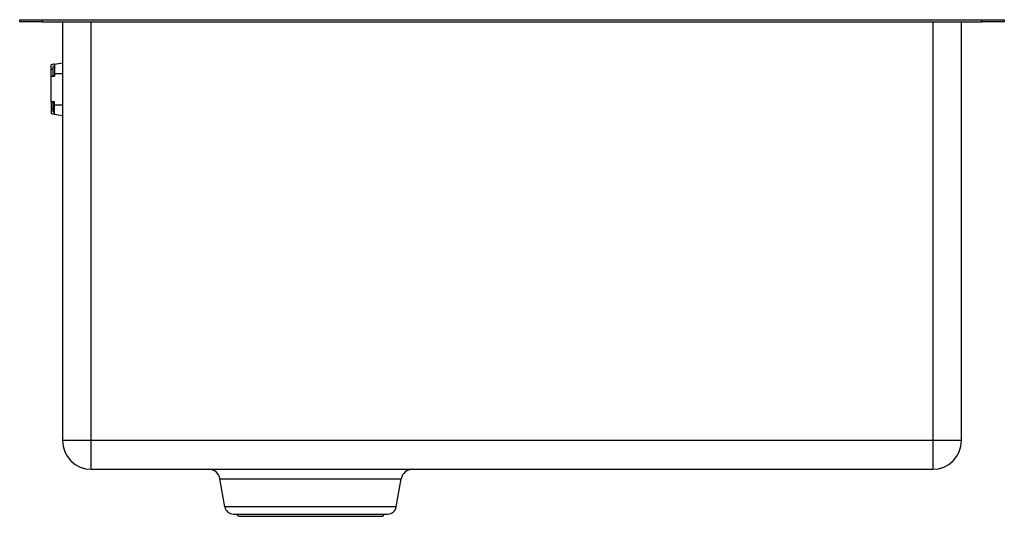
# Paper-space layout '_Sinistra' of a CAD drawing. Header units: millimetres. Extents: x 0 to 440, y -222 to 0.
import ezdxf

# ---------------------------------------------------------------- set-up
doc = ezdxf.new("R2010")
doc.units = ezdxf.units.MM

psp = doc.layouts.new('_Sinistra')

# ---------------------------------------------------------------- linework, layer by layer
at = {"color": 7, "linetype": 'Continuous', "lineweight": 25}
for p, q in [((0, 0), (440, 0)), ((0, -0.9), (0, 0)), ((10, 0), (10, -0.9)), ((430, -0.9), (430, 0)), ((440, 0), (440, -0.9)), ((10, -0.9), (430, -0.9)), ((19.1, -0.9), (19.1, -188)), ((32, -200.9), (32, -0.9)), ((408, -0.9), (408, -200.9)), ((420.9, -188), (420.9, -0.9)), ((14.1, -36.76), (14.1, -20.13)), ((15, -25.24), (15, -20.88)), ((15.6, -19.86), (19.1, -19.24)), ((15.6, -19.86), (15.6, -25.24)), ((15, -22.24), (14.1, -22.24)), ((14.1, -25.24), (15.6, -25.24)), ((15.4, -25.15), (15, -24.75)), ((15.4, -25.15), (15.4, -25.24)), ((15.6, -24), (19.1, -24)), ((15.6, -36.76), (14.1, -36.76)), ((15, -41.12), (15, -36.76)), ((15, -37.25), (15.4, -36.85)), ((15.4, -36.76), (15.4, -36.85)), ((15.6, -42.14), (15.6, -36.76)), ((15.6, -38), (19.1, -38)), ((15, -39.76), (14.1, -39.76)), ((14.1, -39.76), (14.1, -41.87)), ((15.6, -42.14), (19.1, -42.76)), ((420.9, -188), (19.1, -188)), ((32, -200.9), (408, -200.9)), ((89.49, -205.11), (170.51, -205.11)), ((91.7, -217.68), (89.49, -205.11)), ((168.3, -217.68), (170.51, -205.11)), ((168.3, -217.68), (91.7, -217.68)), ((95.54, -220.9), (164.46, -220.9)), ((97.73, -221.9), (97.03, -220.9)), ((97.73, -221.9), (162.27, -221.9)), ((162.27, -221.9), (162.97, -220.9))]:
    psp.add_line(p, q, dxfattribs=at)
for centre, radius, start, end in [((32, -188), 12.9, 180, 270), ((408, -188), 12.9, 270, 0), ((84.47, -206), 5.1, 10, 90), ((175.53, -206), 5.1, 90, 170), ((95.54, -217), 3.9, 190, 270), ((164.46, -217), 3.9, 270, 350)]:
    psp.add_arc(centre, radius, start, end, dxfattribs=at)
for points, knots in [([(10, -0.9), (9.89, -0.9), (9.67, -0.9), (9.35, -0.9), (9.02, -0.9), (8.7, -0.9), (8.37, -0.9), (7.83, -0.9), (7.09, -0.9), (6.17, -0.9), (5.28, -0.9), (4.16, -0.9), (2.88, -0.9), (1.84, -0.9), (1.17, -0.9), (0.75, -0.9), (0.42, -0.9), (0.22, -0.9), (0.1, -0.9), (0.04, -0.9), (0.01, -0.9), (0, -0.9), (0, -0.9)], [0, 0, 0, 0, 0.020876, 0.041709, 0.062522, 0.083337, 0.104177, 0.125063, 0.187555, 0.250082, 0.312573, 0.3751, 0.499968, 0.624834, 0.687326, 0.749853, 0.812346, 0.874872, 0.906185, 0.937427, 0.968674, 1, 1, 1, 1]), ([(440, -0.9), (440, -0.9), (440, -0.9), (439.98, -0.9), (439.95, -0.9), (439.92, -0.9), (439.87, -0.9), (439.77, -0.9), (439.59, -0.9), (439.25, -0.9), (438.83, -0.9), (438.16, -0.9), (437.12, -0.9), (435.85, -0.9), (434.72, -0.9), (433.83, -0.9), (432.91, -0.9), (432.11, -0.9), (431.47, -0.9), (430.98, -0.9), (430.49, -0.9), (430.16, -0.9), (430, -0.9)], [0, 0, 0, 0, 0.020876, 0.041709, 0.062522, 0.083337, 0.104177, 0.125063, 0.187555, 0.250082, 0.312573, 0.3751, 0.499968, 0.624834, 0.687326, 0.749853, 0.812346, 0.874872, 0.906185, 0.937427, 0.968674, 1, 1, 1, 1]), ([(14.1, -36.76), (14.1, -36.76), (14.1, -36.83), (14.1, -37.13), (14.1, -37.36), (14.1, -37.91), (14.1, -38.24), (14.1, -38.97), (14.1, -39.36), (14.1, -39.76)], [0, 0, 0, 0, 0.25, 0.25, 0.5, 0.5, 0.75, 0.75, 1, 1, 1, 1])]:
    psp.add_open_spline(points, degree=3, knots=knots, dxfattribs=at)
for points in [[(15.6, -19.86), (15.12, -19.95), (14.62, -20.03), (14.1, -20.13)], [(15.6, -20.78), (15.4, -20.81), (15.2, -20.85), (15, -20.88)], [(14.1, -41.87), (14.62, -41.97), (15.12, -42.05), (15.6, -42.14)], [(15, -41.12), (15.2, -41.15), (15.4, -41.19), (15.6, -41.22)]]:
    psp.add_open_spline(points, degree=3, dxfattribs=at)

doc.saveas('drawing.dxf')
